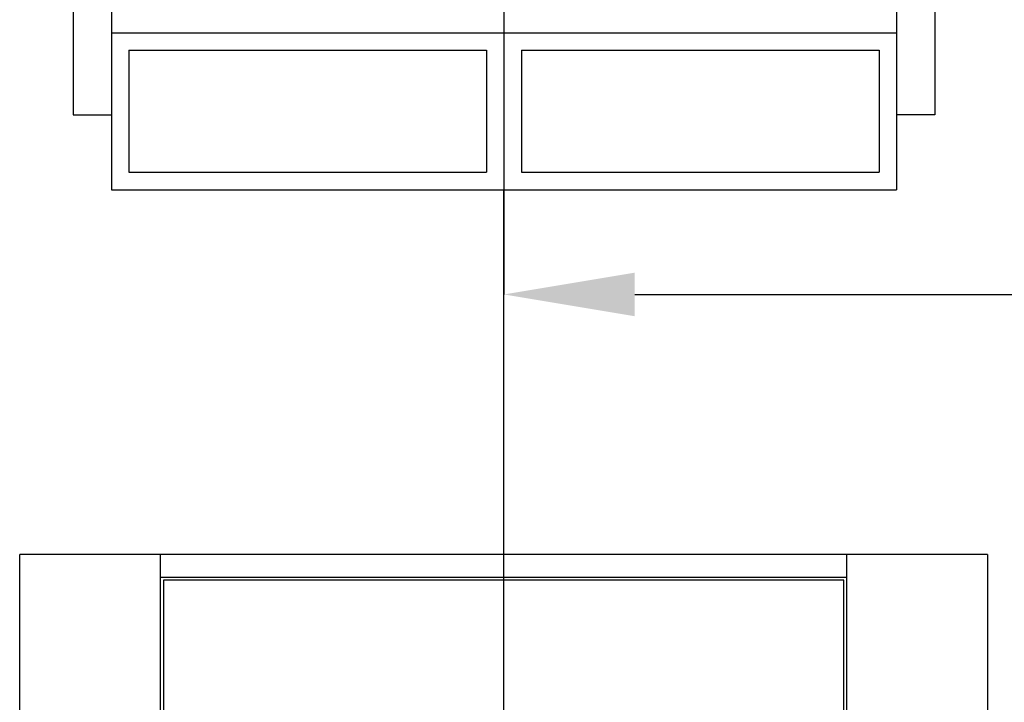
# Model space of a CAD drawing. Header units: millimetres. Extents: x -34725 to 178350, y -13707 to 126150.
# Tile 131 of 256: x 41289 to 44111, y 8165 to 10121. Entities that reach past the tile are written whole.
import ezdxf

# ---------------------------------------------------------------- set-up
doc = ezdxf.new("R2010")
doc.units = ezdxf.units.MM
doc.linetypes.add('AM_ISO08W050', pattern=[18, 12, -1.5, 3, -1.5])
doc.layers.get('0').update_dxf_attribs({"linetype": 'CONTINUOUS'})
doc.layers.get('Defpoints').update_dxf_attribs({"linetype": 'CONTINUOUS'})
for name, color, linetype, lineweight in [('AM_4', 3, 'CONTINUOUS', 25), ('AM_5', 3, 'CONTINUOUS', 25), ('AM_7', 4, 'AM_ISO08W050', 25), ('P-AM_0', 7, 'CONTINUOUS', 50), ('P-AM_7', 4, 'AM_ISO08W050', 25)]:
    doc.layers.add(name, color=color, linetype=linetype, lineweight=lineweight)
doc.styles.get("Standard").update_dxf_attribs({"font": 'isocp.shx'})
doc.dimstyles.new('AM_ISO', dxfattribs={"dimtxt": 3.5, "dimasz": 2.5, "dimexe": 2, "dimexo": 1, "dimgap": 0.6, "dimtad": 1, "dimdsep": 46, "dimtxsty": 'Standard', "dimcen": 0, "dimclrd": 256, "dimclre": 256, "dimclrt": 2, "dimadec": 0, "dimazin": 2, "dimtp": 0.1, "dimtm": 0.1, "dimtfac": 0.71, "dimtmove": 0, "dimatfit": 3, "dimfxl": 1, "dimtfill": 1, "dimtfillclr": 256, "dimlwd": -1, "dimlwe": -1, "dimarcsym": 0})

# ---------------------------------------------------------------- blocks, each defined once
blk = doc.blocks.new('Gebäude_2')
at = {"layer": 'AM_4'}
for p, q in [((0, 6395.5), (0, 2860.5)), ((-1235, 6205.5), (-1235, 3375.5)), ((1235, 6205.5), (1235, 3375.5)), ((-1125, 6095.5), (-1125, 3160.5)), ((0, 6095.5), (0, 3610.5)), ((1125, 6095.5), (1125, 3160.5)), ((-1125, 3610.5), (1125, 3610.5)), ((-1075, 3560.5), (-1075, 3210.5)), ((-1075, 3560.5), (-50, 3560.5)), ((-50, 3560.5), (-50, 3210.5)), ((50, 3560.5), (1075, 3560.5)), ((50, 3560.5), (50, 3210.5)), ((1075, 3560.5), (1075, 3210.5)), ((-1235, 3375.5), (-1125, 3375.5)), ((1235, 3375.5), (1125, 3375.5)), ((-1075, 3210.5), (-50, 3210.5)), ((50, 3210.5), (1075, 3210.5)), ((-1125, 3160.5), (1125, 3160.5))]:
    blk.add_line(p, q, dxfattribs=at)
blk = doc.blocks.new('*D66')
at = {"layer": 'AM_5', "transparency": 16777216}
for p, q in [((42676.9, 5358.2), (42676.9, 9633.7)), ((49596.9, 4508.2), (49596.9, 9633.7)), ((43051.9, 9333.7), (49221.9, 9333.7))]:
    blk.add_line(p, q, dxfattribs=at)
for points in [[(43051.9, 9396.2), (43051.9, 9271.2), (42676.9, 9333.7)], [(49221.9, 9396.2), (49221.9, 9271.2), (49596.9, 9333.7)]]:
    blk.add_solid(points, dxfattribs=at)
at = {"layer": 'Defpoints', "color": 0, "transparency": 16777216}
for p in [(49596.9, 9333.7), (42676.9, 5208.2), (49596.9, 4358.2)]:
    blk.add_point(p, dxfattribs=at)
at = {"layer": 'AM_5', "color": 2, "transparency": 16777216, "insert": (47122.1, 9817.4), "char_height": 525, "attachment_point": 5, "bg_fill": 3, "box_fill_scale": 1.1, "bg_fill_color": 256, "bg_fill_true_color": 13158600, "bg_fill_transparency": 0}
blk.add_mtext('6920', dxfattribs=at)
blk = doc.blocks.new('HEADCASING_DTV_1900x2400')
at = {"layer": 'P-AM_7'}
blk.add_line((-2278.2, 0), (1356.2, 0), dxfattribs=at)
blk = doc.blocks.new('PP_DRIVE DETAIL TOP VIEW_klein_1')
at = {"layer": 'P-AM_0'}
blk.add_blockref('HEADCASING_DTV_1900x2400', (0, -1000), dxfattribs=at)
blk = doc.blocks.new('Kopf-Drauf_klein')
for p, q in [((-2115, 983), (-2115, 1387)), ((-140, 1387), (-2115, 1387)), ((-2115, -983), (-2115, 983)), ((-190, 983), (-2115, 983)), ((-2050, -983), (-2050, 983)), ((-2042, -975), (-2042, 975)), ((-2042, 975), (-140, 975)), ((-2115, -983), (-190, -983)), ((-2115, -1387), (-2115, -983)), ((-140, -975), (-2042, -975)), ((-2115, -1387), (-140, -1387))]:
    blk.add_line(p, q)
at = {"layer": 'AM_7'}
blk.add_line((-2232.5, 0), (1407.7, 0), dxfattribs=at)

msp = doc.modelspace()

# ---------------------------------------------------------------- block references
at = {"layer": 'AM_4'}
msp.add_blockref('Gebäude_2', (42676.896, 6473.188), dxfattribs=at)

# ---------------------------------------------------------------- next in the draw order: dimensions: what is measured, and where the dimension line sits
at = {"layer": 'AM_5'}
dim = msp.add_linear_dim(base=(49596.896, 9333.725), p1=(42676.896, 5208.188), p2=(49596.896, 4358.188), dimstyle='AM_ISO', override={"dimscale": 150, "dimtmove": 2}, dxfattribs=at)
dim.commit()
dim.dimension.update_dxf_attribs({"geometry": '*D66', "text_midpoint": (47122.13, 9817.383), "dimtype": 160})

# ---------------------------------------------------------------- next in the draw order: block references
at = {"layer": 'AM_4', "xscale": -1, "rotation": 90}
msp.add_blockref('Kopf-Drauf_klein', (42675.64, 6473.188), dxfattribs=at)
at = {"layer": 'P-AM_0', "xscale": -1, "rotation": 90}
msp.add_blockref('PP_DRIVE DETAIL TOP VIEW_klein_1', (41675.64, 6473.188), dxfattribs=at)

doc.saveas('drawing.dxf')
